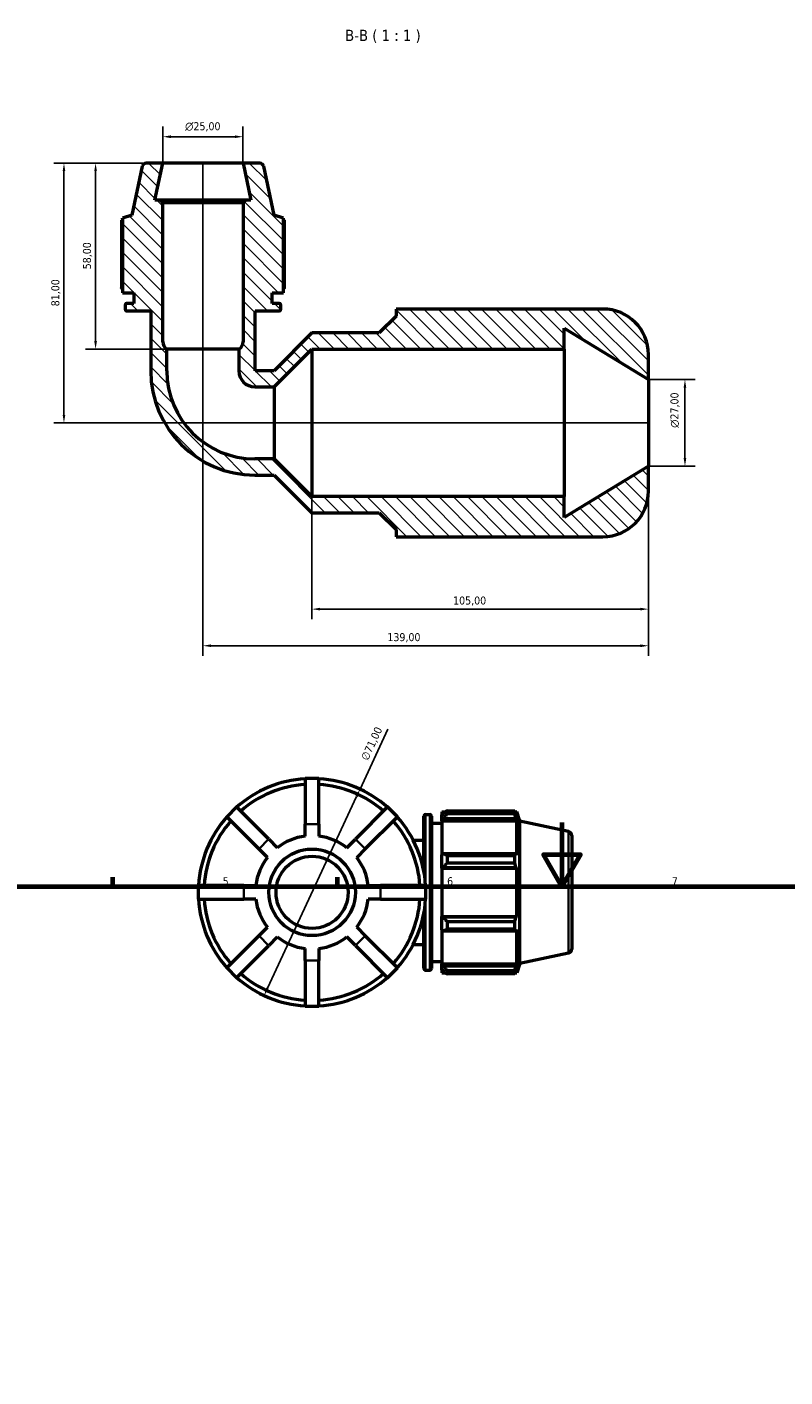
# Model space of a CAD drawing. Header units: millimetres. Extents: x 0 to 931, y 0 to 842.
# Tile 4 of 6: x 254 to 490, y 421 to 842. Entities that reach past the tile are written whole.
import ezdxf

# ---------------------------------------------------------------- set-up
doc = ezdxf.new("R2010")
doc.units = ezdxf.units.MM
for name, color, linetype, lineweight in [('Border (ISO)', 7, 'Continuous', 70), ('Dimension (ISO)', 7, 'Continuous', 25), ('Hatch (ISO)', 7, 'Continuous', 18), ('Symbol (ISO)', 7, 'Continuous', 25), ('Visible (ISO)', 7, 'Continuous', 50), ('Visible Narrow (ISO)', 7, 'Continuous', 35)]:
    doc.layers.add(name, color=color, linetype=linetype, lineweight=lineweight)
doc.styles.add('Label Text (ISO)', font='tahoma.ttf')
doc.styles.add('Note Text (ISO)', font='tahoma.ttf')
doc.dimstyles.new('Default (ISO)', dxfattribs={"dimtxt": 2.5, "dimasz": 2.5, "dimexe": 3.175, "dimexo": 0, "dimgap": 0.762, "dimtad": 1, "dimrnd": 1e-08, "dimzin": 0, "dimtxsty": 'Note Text (ISO)', "dimcen": 0.09, "dimdle": 10, "dimclrd": 256, "dimclre": 256, "dimclrt": 232, "dimazin": 0, "dimtfac": 1.40208, "dimtmove": 0, "dimatfit": 3, "dimfxl": 1, "dimtolj": 1, "dimtzin": 0, "dimlwd": -1, "dimlwe": -1, "dimarcsym": 0})

# ---------------------------------------------------------------- blocks, each defined once
blk = doc.blocks.new('Borders Default Border')
at = {"layer": 'Border (ISO)'}
for p, q in [((280.33, 574), (280.33, 576.9)), ((350.42, 574), (350.42, 576.9))]:
    blk.add_line(p, q, dxfattribs=at)
at = {"layer": 'Border (ISO)', "flags": 128}
for points in [[(420.5, 594), (420.5, 574), (414.73, 584), (426.27, 584), (420.5, 574)], [(20, 20), (20, 574), (821, 574), (821, 20), (20, 20)]]:
    blk.add_lwpolyline(points, dxfattribs=at)
at = {"layer": 'Border (ISO)', "color": 232, "true_color": 0xca0064, "char_height": 2.5, "attachment_point": 7, "style": 'Note Text (ISO)'}
for s, insert in [('5', (314.64, 574.35)), ('6', (384.66, 574.35)), ('7', (454.77, 574.4))]:
    blk.add_mtext(s, dxfattribs=dict(at, insert=insert))
blk = doc.blocks.new('*D7')
at = {"layer": 'Defpoints', "color": 0, "transparency": 16777216}
for p in [(447.48, 732.09), (458.87, 732.09), (447.48, 705.09)]:
    blk.add_point(p, dxfattribs=at)
at = {"layer": 'Dimension (ISO)', "transparency": 16777216}
for p, q in [((447.48, 732.09), (462.04, 732.09)), ((458.87, 707.59), (458.87, 729.59)), ((447.48, 705.09), (462.04, 705.09))]:
    blk.add_line(p, q, dxfattribs=at)
for points in [[(458.45, 729.59), (459.28, 729.59), (458.87, 732.09)], [(458.45, 707.59), (459.28, 707.59), (458.87, 705.09)]]:
    blk.add_solid(points, dxfattribs=at)
at = {"layer": 'Dimension (ISO)', "color": 232, "true_color": 0xca0064, "transparency": 16777216, "insert": (454.34, 717.04), "char_height": 2.5, "attachment_point": 1, "rotation": 90, "style": 'Note Text (ISO)'}
blk.add_mtext('\\A1;\\fAIGDT|b0|i0;\\H2.5000;\\ln\\fTahoma|b0|i0;\\H2.5000;27,00', dxfattribs=at)
blk = doc.blocks.new('*D8')
at = {"layer": 'Defpoints', "color": 0, "transparency": 16777216}
for p in [(320.98, 807.83), (295.98, 799.59), (320.98, 799.59)]:
    blk.add_point(p, dxfattribs=at)
at = {"layer": 'Dimension (ISO)', "transparency": 16777216}
for p, q in [((295.98, 799.59), (295.98, 811)), ((320.98, 799.59), (320.98, 811)), ((298.48, 807.83), (318.48, 807.83))]:
    blk.add_line(p, q, dxfattribs=at)
for points in [[(298.48, 808.25), (298.48, 807.41), (295.98, 807.83)], [(318.48, 808.25), (318.48, 807.41), (320.98, 807.83)]]:
    blk.add_solid(points, dxfattribs=at)
at = {"layer": 'Dimension (ISO)', "color": 232, "true_color": 0xca0064, "transparency": 16777216, "insert": (302.93, 812.35), "char_height": 2.5, "attachment_point": 1, "style": 'Note Text (ISO)'}
blk.add_mtext('\\A1;\\fAIGDT|b0|i0;\\H2.5000;\\ln\\fTahoma|b0|i0;\\H2.5000;25,00', dxfattribs=at)
blk = doc.blocks.new('*D9')
at = {"layer": 'Defpoints', "color": 0, "transparency": 16777216}
for p in [(447.48, 705.09), (342.48, 695.58), (342.48, 660.5)]:
    blk.add_point(p, dxfattribs=at)
at = {"layer": 'Dimension (ISO)', "transparency": 16777216}
for p, q in [((447.48, 705.09), (447.48, 657.33)), ((342.48, 695.58), (342.48, 657.33)), ((444.98, 660.5), (344.98, 660.5))]:
    blk.add_line(p, q, dxfattribs=at)
for points in [[(344.98, 660.92), (344.98, 660.09), (342.48, 660.5)], [(444.98, 660.92), (444.98, 660.09), (447.48, 660.5)]]:
    blk.add_solid(points, dxfattribs=at)
at = {"layer": 'Dimension (ISO)', "color": 232, "true_color": 0xca0064, "transparency": 16777216, "insert": (386.53, 664.44), "char_height": 2.5, "attachment_point": 1, "style": 'Note Text (ISO)'}
blk.add_mtext('\\A1;105,00', dxfattribs=at)
blk = doc.blocks.new('*D10')
at = {"layer": 'Defpoints', "color": 0, "transparency": 16777216}
for p in [(308.48, 799.59), (447.48, 705.09), (308.48, 649.08)]:
    blk.add_point(p, dxfattribs=at)
at = {"layer": 'Dimension (ISO)', "transparency": 16777216}
for p, q in [((308.48, 799.59), (308.48, 645.91)), ((447.48, 705.09), (447.48, 645.91)), ((444.98, 649.08), (310.98, 649.08))]:
    blk.add_line(p, q, dxfattribs=at)
for points in [[(310.98, 649.5), (310.98, 648.67), (308.48, 649.08)], [(444.98, 649.5), (444.98, 648.67), (447.48, 649.08)]]:
    blk.add_solid(points, dxfattribs=at)
at = {"layer": 'Dimension (ISO)', "color": 232, "true_color": 0xca0064, "transparency": 16777216, "insert": (366.03, 653.02), "char_height": 2.5, "attachment_point": 1, "style": 'Note Text (ISO)'}
blk.add_mtext('\\A1;139,00', dxfattribs=at)
blk = doc.blocks.new('*D11')
at = {"layer": 'Defpoints', "color": 0, "transparency": 16777216}
for p in [(295.98, 799.59), (265.12, 718.59), (447.48, 718.59)]:
    blk.add_point(p, dxfattribs=at)
at = {"layer": 'Dimension (ISO)', "transparency": 16777216}
for p, q in [((295.98, 799.59), (261.95, 799.59)), ((265.12, 797.09), (265.12, 721.09)), ((447.48, 718.59), (261.95, 718.59))]:
    blk.add_line(p, q, dxfattribs=at)
for points in [[(264.71, 797.09), (265.54, 797.09), (265.12, 799.59)], [(264.71, 721.09), (265.54, 721.09), (265.12, 718.59)]]:
    blk.add_solid(points, dxfattribs=at)
at = {"layer": 'Dimension (ISO)', "color": 232, "true_color": 0xca0064, "transparency": 16777216, "insert": (261.18, 754.95), "char_height": 2.5, "attachment_point": 1, "rotation": 90, "style": 'Note Text (ISO)'}
blk.add_mtext('\\A1;81,00', dxfattribs=at)
blk = doc.blocks.new('*D12')
at = {"layer": 'Defpoints', "color": 0, "transparency": 16777216}
for p in [(295.98, 799.59), (274.99, 741.59), (297.23, 741.59)]:
    blk.add_point(p, dxfattribs=at)
at = {"layer": 'Dimension (ISO)', "transparency": 16777216}
for p, q in [((295.98, 799.59), (271.81, 799.59)), ((274.99, 797.09), (274.99, 744.09)), ((297.23, 741.59), (271.81, 741.59))]:
    blk.add_line(p, q, dxfattribs=at)
for points in [[(274.57, 797.09), (275.41, 797.09), (274.99, 799.59)], [(274.57, 744.09), (275.41, 744.09), (274.99, 741.59)]]:
    blk.add_solid(points, dxfattribs=at)
at = {"layer": 'Dimension (ISO)', "color": 232, "true_color": 0xca0064, "transparency": 16777216, "insert": (271.05, 766.49), "char_height": 2.5, "attachment_point": 1, "rotation": 90, "style": 'Note Text (ISO)'}
blk.add_mtext('\\A1;58,00', dxfattribs=at)
blk = doc.blocks.new('*D14')
at = {"layer": 'Defpoints', "color": 0, "transparency": 16777216}
for p in [(357.5, 604.37), (327.57, 539.99)]:
    blk.add_point(p, dxfattribs=at)
at = {"layer": 'Dimension (ISO)', "transparency": 16777216}
for p, q in [((357.5, 604.37), (366.19, 623.08)), ((328.62, 542.25), (356.44, 602.1))]:
    blk.add_line(p, q, dxfattribs=at)
blk.add_arc((342.53, 572.18), 35.5, 59.9428, 93.4883, dxfattribs=at)
for points in [[(356.06, 602.28), (356.82, 601.93), (357.5, 604.37)], [(328.24, 542.43), (329, 542.08), (327.57, 539.99)]]:
    blk.add_solid(points, dxfattribs=at)
at = {"layer": 'Dimension (ISO)', "color": 232, "true_color": 0xca0064, "transparency": 16777216, "insert": (357.64, 614.1), "char_height": 2.5, "attachment_point": 1, "rotation": 65.0671, "style": 'Note Text (ISO)'}
blk.add_mtext('\\A1;∅71,00', dxfattribs=at)

msp = doc.modelspace()

# ---------------------------------------------------------------- hatches: boundary and pattern name
at = {"layer": 'Hatch (ISO)'}
h = msp.add_hatch(dxfattribs=at)
h.set_pattern_fill('ANSI31', color=256, scale=25.4, angle=90, style=0)
h.set_pattern_definition([(135, (0, 0), (-2.245064, -2.245064), [])])
edge = h.paths.add_edge_path()
edge.add_line((374.414, 683.093), (433.284, 683.093))
edge.add_ellipse((433.284, 697.293), major_axis=(0, -14.2), ratio=1, start_angle=0, end_angle=90)
edge.add_line((447.484, 697.293), (447.484, 705.093))
edge.add_line((447.484, 705.093), (421.234, 689.03))
edge.add_line((421.234, 689.03), (421.234, 695.583))
edge.add_line((421.234, 695.583), (342.484, 695.583))
edge.add_line((342.484, 695.583), (330.724, 707.343))
edge.add_line((330.724, 707.343), (324.684, 707.343))
edge.add_ellipse((324.684, 734.793), major_axis=(0, -27.45), ratio=1, start_angle=270, end_angle=360, ccw=False)
edge.add_line((297.234, 734.793), (297.234, 741.593))
edge.add_ellipse((298.684, 743.871), major_axis=(-1.45, -2.278), ratio=1, start_angle=302.48216, end_angle=360, ccw=False)
edge.add_line((295.984, 743.871), (295.984, 787.272))
edge.add_line((295.984, 787.272), (295.234, 788.022))
edge.add_line((295.234, 788.022), (293.524, 788.022))
edge.add_line((293.524, 788.022), (295.984, 799.593))
edge.add_line((295.984, 799.593), (290.746, 799.593))
edge.add_ellipse((290.746, 798.343), major_axis=(0, 1.25), ratio=1, start_angle=0, end_angle=78)
edge.add_line((289.523, 798.603), (286.29, 783.393))
edge.add_line((286.29, 783.393), (283.374, 782.446))
edge.add_line((283.374, 782.446), (283.374, 759.093))
edge.add_line((283.374, 759.093), (286.884, 759.093))
edge.add_line((286.884, 759.093), (286.884, 755.819))
edge.add_line((286.884, 755.819), (284.684, 755.819))
edge.add_ellipse((284.684, 755.319), major_axis=(0, 0.5), ratio=1, start_angle=0, end_angle=90)
edge.add_line((284.184, 755.319), (284.184, 754.005))
edge.add_ellipse((284.684, 754.005), major_axis=(-0.5, 0), ratio=1, start_angle=0, end_angle=90)
edge.add_line((284.684, 753.505), (292.213, 753.505))
edge.add_line((292.213, 753.505), (292.213, 734.793))
edge.add_ellipse((324.684, 734.793), major_axis=(-32.47, 0), ratio=1, start_angle=0, end_angle=90)
edge.add_line((324.684, 702.323), (330.724, 702.323))
edge.add_line((330.724, 702.323), (342.484, 690.563))
edge.add_line((342.484, 690.563), (363.484, 690.563))
edge.add_line((363.484, 690.563), (368.734, 685.313))
edge.add_line((368.734, 685.313), (368.734, 683.093))
edge.add_line((368.734, 683.093), (374.414, 683.093))
edge = h.paths.add_edge_path()
edge.add_line((447.484, 732.093), (447.484, 739.893))
edge.add_ellipse((433.284, 739.893), major_axis=(14.2, 0), ratio=1, start_angle=0, end_angle=90)
edge.add_line((433.284, 754.093), (374.414, 754.093))
edge.add_line((374.414, 754.093), (368.734, 754.093))
edge.add_line((368.734, 754.093), (368.734, 751.874))
edge.add_line((368.734, 751.874), (363.484, 746.624))
edge.add_line((363.484, 746.624), (342.484, 746.624))
edge.add_line((342.484, 746.624), (330.724, 734.864))
edge.add_line((330.724, 734.864), (324.754, 734.864))
edge.add_line((324.754, 734.864), (324.754, 753.505))
edge.add_line((324.754, 753.505), (332.284, 753.505))
edge.add_ellipse((332.284, 754.005), major_axis=(0, -0.5), ratio=1, start_angle=0, end_angle=90)
edge.add_line((332.784, 754.005), (332.784, 755.319))
edge.add_ellipse((332.284, 755.319), major_axis=(0.5, 0), ratio=1, start_angle=0, end_angle=90)
edge.add_line((332.284, 755.819), (330.084, 755.819))
edge.add_line((330.084, 755.819), (330.084, 759.093))
edge.add_line((330.084, 759.093), (333.594, 759.093))
edge.add_line((333.594, 759.093), (333.594, 782.446))
edge.add_line((333.594, 782.446), (330.677, 783.393))
edge.add_line((330.677, 783.393), (327.444, 798.603))
edge.add_ellipse((326.222, 798.343), major_axis=(1.223, 0.26), ratio=1, start_angle=0, end_angle=78)
edge.add_line((326.222, 799.593), (320.984, 799.593))
edge.add_line((320.984, 799.593), (323.443, 788.022))
edge.add_line((323.443, 788.022), (321.734, 788.022))
edge.add_line((321.734, 788.022), (320.984, 787.272))
edge.add_line((320.984, 787.272), (320.984, 743.871))
edge.add_ellipse((318.284, 743.871), major_axis=(2.7, 0), ratio=1, start_angle=302.48216, end_angle=360, ccw=False)
edge.add_line((319.734, 741.593), (319.734, 734.793))
edge.add_ellipse((324.684, 734.793), major_axis=(-4.95, 0), ratio=1, start_angle=0, end_angle=90)
edge.add_line((324.684, 729.843), (330.724, 729.843))
edge.add_line((330.724, 729.843), (342.484, 741.603))
edge.add_line((342.484, 741.603), (421.234, 741.603))
edge.add_line((421.234, 741.603), (421.234, 748.157))
edge.add_line((421.234, 748.157), (447.484, 732.093))

# ---------------------------------------------------------------- linework, layer by layer
at = {"layer": 'Visible (ISO)'}
for p, q in [((289.523, 798.603), (286.29, 783.393)), ((295.984, 799.593), (290.746, 799.593)), ((293.524, 788.022), (295.984, 799.593)), ((320.984, 799.593), (295.984, 799.593)), ((326.222, 799.593), (320.984, 799.593)), ((320.984, 799.593), (323.443, 788.022)), ((330.677, 783.393), (327.444, 798.603)), ((295.234, 788.022), (293.524, 788.022)), ((295.984, 787.272), (295.234, 788.022)), ((321.734, 788.022), (295.234, 788.022)), ((321.734, 788.022), (320.984, 787.272)), ((323.443, 788.022), (321.734, 788.022)), ((286.29, 783.393), (283.374, 782.446)), ((295.984, 743.871), (295.984, 787.272)), ((295.984, 787.272), (320.984, 787.272)), ((320.984, 787.272), (320.984, 743.871)), ((333.594, 782.446), (330.677, 783.393)), ((283.079, 781.832), (283.079, 760.713)), ((283.374, 782.446), (283.374, 759.093)), ((333.594, 759.093), (333.594, 782.446)), ((333.889, 760.713), (333.889, 781.832)), ((283.374, 759.093), (286.884, 759.093)), ((286.884, 759.093), (286.884, 755.819)), ((330.084, 755.819), (330.084, 759.093)), ((330.084, 759.093), (333.594, 759.093)), ((284.184, 755.319), (284.184, 754.005)), ((286.884, 755.819), (284.684, 755.819)), ((332.284, 755.819), (330.084, 755.819)), ((332.784, 754.005), (332.784, 755.319)), ((374.414, 754.093), (368.734, 754.093)), ((368.734, 754.093), (368.734, 751.874)), ((433.284, 754.093), (374.414, 754.093)), ((284.684, 753.505), (292.213, 753.505)), ((292.213, 753.505), (292.213, 734.793)), ((324.754, 734.864), (324.754, 753.505)), ((324.754, 753.505), (332.284, 753.505)), ((368.734, 751.874), (363.484, 746.624)), ((342.484, 746.624), (330.724, 734.864)), ((363.484, 746.624), (342.484, 746.624)), ((421.234, 741.603), (421.234, 748.157)), ((421.234, 748.157), (447.484, 732.093)), ((297.234, 734.793), (297.234, 741.593)), ((319.734, 741.593), (297.234, 741.593)), ((319.734, 741.593), (319.734, 734.793)), ((330.724, 729.843), (342.484, 741.603)), ((342.484, 741.603), (421.234, 741.603)), ((342.484, 741.603), (342.484, 695.583)), ((421.234, 741.603), (421.234, 695.583)), ((447.484, 732.093), (447.484, 739.893)), ((330.724, 734.864), (324.754, 734.864)), ((324.684, 729.843), (330.724, 729.843)), ((330.724, 729.843), (330.724, 707.343)), ((447.484, 732.093), (447.484, 705.093)), ((330.724, 707.343), (324.684, 707.343)), ((342.484, 695.583), (330.724, 707.343)), ((447.484, 705.093), (421.234, 689.03)), ((447.484, 697.293), (447.484, 705.093)), ((324.684, 702.323), (330.724, 702.323)), ((330.724, 702.323), (342.484, 690.563)), ((421.234, 695.583), (342.484, 695.583)), ((421.234, 689.03), (421.234, 695.583)), ((342.484, 690.563), (363.484, 690.563)), ((363.484, 690.563), (368.734, 685.313)), ((368.734, 685.313), (368.734, 683.093)), ((368.734, 683.093), (374.414, 683.093)), ((374.414, 683.093), (433.284, 683.093)), ((340.371, 607.678), (340.371, 593.478)), ((344.691, 607.678), (340.371, 607.678)), ((344.691, 593.478), (344.691, 607.678)), ((318.956, 598.808), (315.902, 595.753)), ((328.997, 588.767), (318.956, 598.808)), ((366.106, 598.808), (356.065, 588.767)), ((369.161, 595.753), (366.106, 598.808)), ((315.902, 595.753), (325.942, 585.712)), ((359.12, 585.712), (369.161, 595.753)), ((377.442, 578.618), (377.442, 595.978)), ((377.942, 596.478), (379.257, 596.478)), ((379.757, 595.978), (379.757, 548.378)), ((379.757, 593.778), (383.031, 593.778)), ((383.031, 597.288), (383.031, 596.384)), ((383.031, 597.288), (384.181, 597.288)), ((383.571, 596.899), (383.031, 596.384)), ((383.031, 594.691), (383.031, 596.384)), ((383.031, 594.691), (383.571, 595.17)), ((383.031, 594.451), (383.031, 594.691)), ((383.031, 594.451), (383.031, 583.898)), ((383.031, 594.451), (406.384, 594.451)), ((383.571, 595.17), (406.12, 595.17)), ((384.651, 597.583), (384.651, 596.607)), ((384.651, 597.583), (405.769, 597.583)), ((405.769, 596.607), (384.651, 596.607)), ((405.769, 596.607), (405.769, 597.583)), ((405.922, 597.288), (406.384, 597.288)), ((406.384, 596.126), (406.12, 596.899)), ((406.12, 595.17), (406.384, 594.451)), ((406.384, 596.126), (406.384, 597.288)), ((407.331, 594.372), (406.384, 597.288)), ((406.384, 583.773), (406.384, 594.451)), ((407.331, 549.985), (407.331, 594.372)), ((422.541, 591.139), (407.331, 594.372)), ((340.371, 589.708), (340.371, 593.478)), ((344.691, 593.478), (344.691, 589.708)), ((423.531, 589.916), (423.531, 554.441)), ((328.609, 583.046), (325.942, 585.712)), ((328.997, 588.767), (331.663, 586.101)), ((353.399, 586.101), (356.065, 588.767)), ((359.12, 585.712), (356.454, 583.046)), ((374.083, 588.449), (377.442, 588.449)), ((383.571, 584.147), (383.031, 583.898)), ((383.031, 579.81), (383.031, 583.898)), ((406.12, 584.147), (383.571, 584.147)), ((384.651, 583.678), (384.651, 581.321)), ((384.651, 583.678), (405.769, 583.678)), ((405.769, 581.321), (384.651, 581.321)), ((405.769, 581.321), (405.769, 583.678)), ((406.384, 583.773), (406.12, 584.147)), ((383.031, 579.81), (383.571, 579.973)), ((383.031, 579.729), (383.031, 579.81)), ((383.031, 579.729), (383.031, 564.628)), ((383.031, 579.729), (406.384, 579.729)), ((383.571, 579.973), (406.12, 579.973)), ((406.12, 579.973), (406.384, 579.729)), ((406.384, 564.628), (406.384, 579.729)), ((321.231, 574.338), (307.031, 574.338)), ((307.031, 574.338), (307.031, 570.018)), ((321.231, 574.338), (325.002, 574.338)), ((360.061, 574.338), (363.831, 574.338)), ((378.031, 574.338), (363.831, 574.338)), ((378.031, 570.018), (378.031, 574.338)), ((307.031, 570.018), (321.231, 570.018)), ((325.002, 570.018), (321.231, 570.018)), ((363.831, 570.018), (360.061, 570.018)), ((363.831, 570.018), (378.031, 570.018)), ((377.442, 548.378), (377.442, 565.739)), ((383.031, 564.547), (383.031, 564.628)), ((383.031, 564.628), (406.384, 564.628)), ((383.031, 560.459), (383.031, 564.547)), ((383.571, 564.384), (383.031, 564.547)), ((406.12, 564.384), (383.571, 564.384)), ((406.384, 564.628), (406.12, 564.384)), ((325.942, 558.644), (328.609, 561.311)), ((356.454, 561.311), (359.12, 558.644)), ((383.031, 560.459), (383.571, 560.21)), ((383.031, 560.459), (383.031, 549.906)), ((383.571, 560.21), (406.12, 560.21)), ((384.651, 563.036), (384.651, 560.679)), ((384.651, 563.036), (405.769, 563.036)), ((405.769, 560.679), (384.651, 560.679)), ((405.769, 560.679), (405.769, 563.036)), ((406.12, 560.21), (406.384, 560.584)), ((406.384, 549.906), (406.384, 560.584)), ((325.942, 558.644), (315.902, 548.603)), ((331.663, 558.256), (328.997, 555.59)), ((356.065, 555.59), (353.399, 558.256)), ((369.161, 548.603), (359.12, 558.644)), ((374.083, 555.908), (377.442, 555.908)), ((318.956, 545.549), (328.997, 555.59)), ((340.371, 550.878), (340.371, 554.649)), ((344.691, 554.649), (344.691, 550.878)), ((356.065, 555.59), (366.106, 545.549)), ((422.541, 553.218), (407.331, 549.985)), ((315.902, 548.603), (318.956, 545.549)), ((340.371, 550.878), (340.371, 536.678)), ((344.691, 536.678), (344.691, 550.878)), ((366.106, 545.549), (369.161, 548.603)), ((377.942, 547.878), (379.257, 547.878)), ((379.757, 550.578), (383.031, 550.578)), ((383.031, 549.666), (383.031, 549.906)), ((383.031, 549.906), (406.384, 549.906)), ((383.031, 547.973), (383.031, 549.666)), ((383.571, 549.187), (383.031, 549.666)), ((383.031, 547.973), (383.571, 547.458)), ((383.031, 547.973), (383.031, 547.068)), ((406.12, 549.187), (383.571, 549.187)), ((384.651, 547.75), (384.651, 546.773)), ((384.651, 547.75), (405.769, 547.75)), ((405.769, 546.773), (405.769, 547.75)), ((406.384, 549.906), (406.12, 549.187)), ((406.12, 547.458), (406.384, 548.231)), ((407.331, 549.985), (406.384, 547.068)), ((406.384, 547.068), (406.384, 548.231)), ((383.031, 547.068), (384.181, 547.068)), ((405.769, 546.773), (384.651, 546.773)), ((405.922, 547.068), (406.384, 547.068)), ((340.371, 536.678), (344.691, 536.678))]:
    msp.add_line(p, q, dxfattribs=at)
for radius in [13.5, 11.25]:
    msp.add_circle((342.531, 572.178), radius, dxfattribs=at)
for centre, radius, start, end in [((290.746, 798.343), 1.25, 90, 168), ((326.222, 798.343), 1.25, 12, 90), ((284.684, 755.319), 0.5, 90, 180), ((284.684, 754.005), 0.5, 180, 270), ((332.284, 755.319), 0.5, 0, 90), ((332.284, 754.005), 0.5, 270, 0), ((433.284, 739.893), 14.2, 0, 90), ((298.684, 743.871), 2.7, 180, 237.51784), ((318.284, 743.871), 2.7, 302.48216, 0), ((324.684, 734.793), 32.47, 180, 270), ((324.684, 734.793), 27.45, 180, 270), ((324.684, 734.793), 4.95, 180, 270), ((433.284, 697.293), 14.2, 270, 0), ((342.531, 572.178), 35.5, 93.48832, 131.51168), ((342.531, 572.178), 35.5, 48.48832, 86.51168), ((342.531, 572.178), 33.725, 93.67216, 131.32784), ((342.531, 572.178), 33.725, 48.67216, 86.32784), ((342.531, 572.178), 35.5, 138.48832, 176.51168), ((342.531, 572.178), 33.725, 138.67216, 176.32784), ((342.531, 572.178), 33.725, 3.67216, 41.32784), ((342.531, 572.178), 35.5, 3.48832, 41.51168), ((377.942, 595.978), 0.5, 90, 180), ((379.257, 595.978), 0.5, 0, 90), ((342.531, 572.178), 17.662, 97.02469, 127.97531), ((342.531, 572.178), 17.662, 52.02469, 82.97531), ((422.281, 589.916), 1.25, 0, 78), ((342.531, 572.178), 17.662, 142.02469, 172.97531), ((342.531, 572.178), 17.662, 7.02469, 37.97531), ((342.531, 572.178), 35.5, 183.48832, 221.51168), ((342.531, 572.178), 33.725, 183.67216, 221.32784), ((342.531, 572.178), 17.662, 187.02469, 217.97531), ((342.531, 572.178), 17.662, 322.02469, 352.97531), ((342.531, 572.178), 33.725, 318.67216, 356.32784), ((342.531, 572.178), 35.5, 318.48832, 356.51168), ((342.531, 572.178), 17.662, 232.02469, 262.97531), ((342.531, 572.178), 17.662, 277.02469, 307.97531), ((422.281, 554.441), 1.25, 282, 0), ((377.942, 548.378), 0.5, 180, 270), ((379.257, 548.378), 0.5, 270, 0), ((342.531, 572.178), 35.5, 228.48832, 266.51168), ((342.531, 572.178), 33.725, 228.67216, 266.32784), ((342.531, 572.178), 33.725, 273.67216, 311.32784), ((342.531, 572.178), 35.5, 273.48832, 311.51168)]:
    msp.add_arc(centre, radius, start, end, dxfattribs=at)
for points, weights in [([(283.374, 781.985), (283.228, 781.909), (283.079, 781.832)], [1.00169870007, 1.00092313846, 1]), ([(333.889, 781.832), (333.74, 781.909), (333.594, 781.985)], [1, 1.00092313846, 1.00169870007]), ([(283.374, 760.243), (283.228, 760.474), (283.079, 760.713)], [1.01127633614, 1.01327433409, 1.01512586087]), ([(333.889, 760.713), (333.74, 760.474), (333.594, 760.243)], [1.01512586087, 1.01327433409, 1.01127633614]), ([(384.651, 597.583), (384.09, 597.234), (383.571, 596.899)], [1.01512586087, 1.0107903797, 1.00565180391]), ([(383.571, 595.17), (384.09, 595.874), (384.651, 596.607)], [1.00565180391, 1.0107903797, 1.01512586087]), ([(405.769, 597.583), (405.952, 597.234), (406.12, 596.899)], [1, 1.00216960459, 1.00352404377]), ([(406.12, 595.17), (405.952, 595.874), (405.769, 596.607)], [1.00352404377, 1.00216960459, 1]), ([(384.651, 583.678), (384.09, 583.917), (383.571, 584.147)], [1.01512586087, 1.0107903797, 1.00565180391]), ([(383.571, 579.973), (384.09, 580.633), (384.651, 581.321)], [1.00565180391, 1.0107903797, 1.01512586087]), ([(405.769, 583.678), (405.952, 583.917), (406.12, 584.147)], [1, 1.00216960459, 1.00352404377]), ([(406.12, 579.973), (405.952, 580.633), (405.769, 581.321)], [1.00352404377, 1.00216960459, 1]), ([(384.651, 563.036), (384.09, 563.724), (383.571, 564.384)], [1.01512586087, 1.0107903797, 1.00565180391]), ([(405.769, 563.036), (405.952, 563.724), (406.12, 564.384)], [1, 1.00216960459, 1.00352404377]), ([(383.571, 560.21), (384.09, 560.44), (384.651, 560.679)], [1.00565180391, 1.0107903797, 1.01512586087]), ([(406.12, 560.21), (405.952, 560.44), (405.769, 560.679)], [1.00352404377, 1.00216960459, 1]), ([(384.651, 547.75), (384.09, 548.483), (383.571, 549.187)], [1.01512586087, 1.0107903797, 1.00565180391]), ([(383.571, 547.458), (384.09, 547.123), (384.651, 546.773)], [1.00565180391, 1.0107903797, 1.01512586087]), ([(405.769, 547.75), (405.952, 548.483), (406.12, 549.187)], [1, 1.00216960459, 1.00352404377]), ([(406.12, 547.458), (405.952, 547.123), (405.769, 546.773)], [1.00352404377, 1.00216960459, 1])]:
    msp.add_rational_spline(points, weights, degree=2, dxfattribs=at)
at = {"layer": 'Visible Narrow (ISO)'}
for p, q in [((377.942, 596.413), (377.942, 576.455)), ((379.257, 548.178), (379.257, 596.179)), ((344.475, 593.478), (340.587, 593.478)), ((422.541, 553.451), (422.541, 590.905)), ((328.844, 588.614), (326.095, 585.865)), ((358.967, 585.865), (356.218, 588.614)), ((321.231, 574.122), (321.231, 570.234)), ((363.831, 570.234), (363.831, 574.122)), ((377.942, 567.902), (377.942, 547.944)), ((326.095, 558.492), (328.844, 555.742)), ((356.218, 555.742), (358.967, 558.492)), ((340.587, 550.878), (344.475, 550.878))]:
    msp.add_line(p, q, dxfattribs=at)

# ---------------------------------------------------------------- block references
msp.add_blockref('Borders Default Border', (0, 0))

# ---------------------------------------------------------------- texts
at = {"layer": 'Symbol (ISO)', "insert": (352.842, 837.049), "char_height": 3.5, "attachment_point": 7, "style": 'Label Text (ISO)'}
msp.add_mtext('B-B ( 1 : 1 )', dxfattribs=at)

# ---------------------------------------------------------------- dimensions: what is measured, and where the dimension line sits
at = {"layer": 'Dimension (ISO)'}
for base, p1, p2, angle, picture, middle in [((320.984, 807.829), (295.984, 799.593), (320.984, 799.593), 180, '*D8', (308.484, 807.829)), ((458.866, 732.093), (447.484, 705.093), (447.484, 732.093), 90, '*D7', (458.866, 722.593))]:
    dim = msp.add_linear_dim(base=base, p1=p1, p2=p2, angle=angle, text='\\fAIGDT|b0|i0;\\H2.5000;\\ln\\fTahoma|b0|i0;\\H2.5000;<>', dimstyle='Default (ISO)', override={"dimdec": 2, "dimtp": 0, "dimtm": 0, "dimtdec": 2, "dimtofl": 0, "dimatfit": 1}, dxfattribs=at)
    dim.commit()
    dim.dimension.update_dxf_attribs({"geometry": picture, "text_midpoint": middle, "dimtype": 160})
for base, p2, picture, middle in [((265.122, 718.593), (447.484, 718.593), '*D11', (265.122, 759.093)), ((274.99, 741.593), (297.234, 741.593), '*D12', (274.99, 770.593))]:
    dim = msp.add_linear_dim(base=base, p1=(295.984, 799.593), p2=p2, angle=270, dimstyle='Default (ISO)', override={"dimdec": 2, "dimtp": 0, "dimtm": 0, "dimtdec": 2, "dimtofl": 0, "dimatfit": 1}, dxfattribs=at)
    dim.commit()
    dim.dimension.update_dxf_attribs({"geometry": picture, "text_midpoint": middle, "dimtype": 160})
for base, p2, picture, middle in [((308.484, 649.084), (308.484, 799.593), '*D10', (370.984, 649.084)), ((342.484, 660.505), (342.484, 695.583), '*D9', (391.484, 660.505))]:
    dim = msp.add_linear_dim(base=base, p1=(447.484, 705.093), p2=p2, dimstyle='Default (ISO)', override={"dimdec": 2, "dimtp": 0, "dimtm": 0, "dimtdec": 2, "dimtofl": 0, "dimatfit": 1}, dxfattribs=at)
    dim.commit()
    dim.dimension.update_dxf_attribs({"geometry": picture, "text_midpoint": middle, "dimtype": 160})
dim = msp.add_diameter_dim_2p(p1=(327.566, 539.987), p2=(357.496, 604.37), dimstyle='Default (ISO)', override={"dimdec": 2, "dimlfac": 1, "dimtp": 0, "dimtm": 0, "dimtdec": 2, "dimatfit": 2}, dxfattribs=at)
dim.commit()
dim.dimension.update_dxf_attribs({"geometry": '*D14', "text_midpoint": (363.556, 617.405), "dimtype": 163})

doc.saveas('drawing.dxf')
